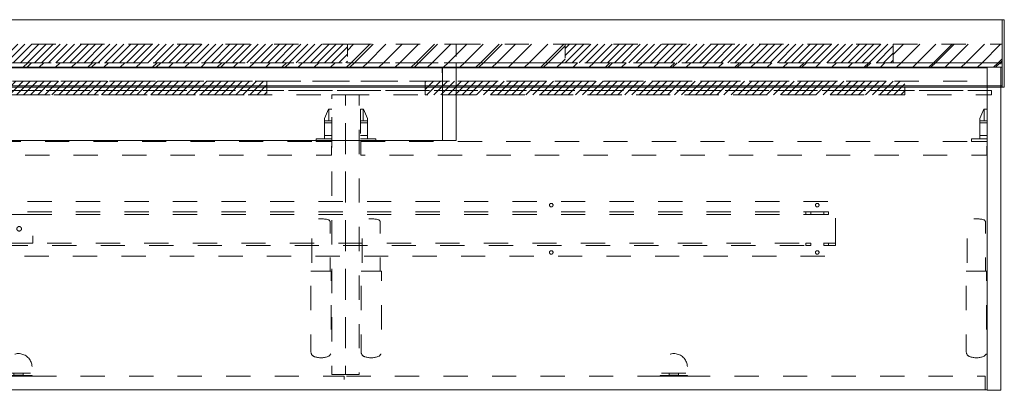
# Model space of a CAD drawing. Header units: inches. Extents: x -441 to -296, y -239 to 242.
# Tile 5 of 6: x -351 to -296, y -17 to 4. Entities that reach past the tile are written whole.
import ezdxf

# ---------------------------------------------------------------- set-up
doc = ezdxf.new("R2010")
doc.units = ezdxf.units.IN
doc.header["$LTSCALE"] = 32
doc.header["$MEASUREMENT"] = 0
doc.header["$PDMODE"] = 1
doc.header["$PDSIZE"] = -2
doc.linetypes.add('Dash Style-1', pattern=[0.083328, 0.041656, -0.041672])
for name, color, linetype, lineweight in [('DashLine', 7, 'Dash Style-1', 13), ('DashLineFill', 7, 'Dash Style-1', 13), ('Drawing', 7, 'Continuous', 18), ('Metal-Pulls', 7, 'Continuous', 13), ('None', 7, 'Continuous', 18), ('Plastic-BracketCover', 7, 'Continuous', 13), ('SolidLine', 7, 'Continuous', 15), ('Wood_1-H', 7, 'Continuous', 13)]:
    doc.layers.add(name, color=color, linetype=linetype, lineweight=lineweight)
doc.layers.add('Electrical', color=1, linetype='Dash Style-1', lineweight=15, true_color=0xff0000)
pattern_1 = [(45, (0, 0), (-0.33333333, -0.7222222), [])]
pattern_2 = [(45, (0, 0), (-1.613016, 1.935715), []), (45, (-1.0608, 1.0608), (-0.472346, 0.4167613), [])]

# ---------------------------------------------------------------- blocks, each defined once
blk = doc.blocks.new('Group-1')
at = {"layer": 'DashLineFill', "linetype": 'Continuous', "lineweight": 13}
h = blk.add_hatch(dxfattribs=at)
h.set_pattern_fill('Steel', color=253, style=0, pattern_type=2)
h.set_pattern_definition(pattern_2)
h.paths.add_polyline_path([(30, 0), (35.984, 0), (35.984, -1.024), (30, -1.024)])
h = blk.add_hatch(dxfattribs=at)
h.set_pattern_fill('Steel', color=253, style=0, pattern_type=2)
h.set_pattern_definition(pattern_2)
h.paths.add_polyline_path([(72.008, 0), (77.992, 0), (77.992, -1.024), (72.008, -1.024)])
at = {"layer": 'Electrical', "linetype": 'Continuous', "lineweight": 5, "true_color": 0xdd0000}
h = blk.add_hatch(dxfattribs=at)
h.set_pattern_fill('ElectricalHatch', color=12, style=0, pattern_type=2)
h.set_pattern_definition(pattern_1)
h.paths.add_polyline_path([(35.984, 0), (72.008, 0), (72.008, -1.024), (35.984, -1.024)])
at = {"layer": 'DashLineFill', "flags": 128}
for points in [[(30, 0), (35.984, 0), (35.984, -1.024), (30, -1.024)], [(72.008, 0), (77.992, 0), (77.992, -1.024), (72.008, -1.024)]]:
    blk.add_lwpolyline(points, close=True, dxfattribs=at)
at = {"layer": 'Electrical', "flags": 128}
blk.add_lwpolyline([(35.984, 0), (72.008, 0), (72.008, -1.024), (35.984, -1.024)], close=True, dxfattribs=at)
blk = doc.blocks.new('Group-2')
at = {"layer": 'DashLineFill', "linetype": 'Continuous', "lineweight": 13}
h = blk.add_hatch(dxfattribs=at)
h.set_pattern_fill('Steel', color=253, style=0, pattern_type=2)
h.set_pattern_definition(pattern_2)
h.paths.add_polyline_path([(77.992, 0), (83.976, 0), (83.976, -1.024), (77.992, -1.024)])
h = blk.add_hatch(dxfattribs=at)
h.set_pattern_fill('Steel', color=253, style=0, pattern_type=2)
h.set_pattern_definition(pattern_2)
h.paths.add_polyline_path([(102.008, 0), (107.992, 0), (107.992, -1.024), (102.008, -1.024)])
at = {"layer": 'Electrical', "linetype": 'Continuous', "lineweight": 5, "true_color": 0xdd0000}
h = blk.add_hatch(dxfattribs=at)
h.set_pattern_fill('ElectricalHatch', color=12, style=0, pattern_type=2)
h.set_pattern_definition(pattern_1)
h.paths.add_polyline_path([(83.976, 0), (102.008, 0), (102.008, -1.024), (83.976, -1.024)])
at = {"layer": 'DashLineFill', "flags": 128}
for points in [[(77.992, 0), (83.976, 0), (83.976, -1.024), (77.992, -1.024)], [(102.008, 0), (107.992, 0), (107.992, -1.024), (102.008, -1.024)]]:
    blk.add_lwpolyline(points, close=True, dxfattribs=at)
at = {"layer": 'Electrical', "flags": 128}
blk.add_lwpolyline([(83.976, 0), (102.008, 0), (102.008, -1.024), (83.976, -1.024)], close=True, dxfattribs=at)
blk = doc.blocks.new('Group-3')
at = {"layer": 'SolidLine', "flags": 128}
for points in [[(0, 1.339), (108, 1.339), (108, -2.362), (0, -2.362)], [(107.992, 1.339), (108.118, 1.339), (108.118, -2.362), (107.992, -2.362)]]:
    blk.add_lwpolyline(points, close=True, dxfattribs=at)
at = {"layer": 'None'}
for name in ['Group-1', 'Group-2']:
    blk.add_blockref(name, (0, 0), dxfattribs=at)
blk = doc.blocks.new('SL Wall Panel (2D)')
at = {"layer": 'None'}
blk.add_blockref('Group-3', (0, 0), dxfattribs=at)
at = {"layer": 'Drawing', "color": 0, "flags": 1}
for tag in ['Catalog', 'Option1', 'Option2', 'Option3', 'Option4', 'Option5', 'Option6', 'Option7', 'Option8', 'Option9', 'Option10', 'Option11', 'Option12', 'Custom', 'Tag', 'FinishGroup', 'Discount', 'Item1', 'Item2', 'Item3', 'Item4', 'Item5', 'Item6', 'Item7', 'Item8', 'Item9', 'Item10', 'Item11', 'Item12', 'Item13', 'Item14', 'Item15', 'Item16', 'Item17', 'Item18', 'Item19', 'Item20', 'Item21', 'Item22', 'Item23', 'Item24', 'Item25']:
    blk.add_attdef(tag, (-80.995, -225.071), '', height=0.00709, dxfattribs=at)
blk = doc.blocks.new('Group-6')
at = {"layer": 'DashLineFill', "linetype": 'Continuous', "lineweight": 13}
h = blk.add_hatch(dxfattribs=at)
h.set_pattern_fill('Steel', color=253, style=0, pattern_type=2)
h.set_pattern_definition(pattern_2)
h.paths.add_polyline_path([(12, -12), (59.992, -12), (59.992, -12.252), (12, -12.252)])
at = {"layer": 'DashLineFill', "flags": 128}
blk.add_lwpolyline([(12, -12), (59.992, -12), (59.992, -12.252), (12, -12.252)], close=True, dxfattribs=at)
at = {"layer": 'SolidLine', "flags": 128}
blk.add_lwpolyline([(12, -12.252), (59.992, -12.252), (59.992, -13.276), (12, -13.276)], close=True, dxfattribs=at)
blk = doc.blocks.new('Group-7')
at = {"layer": 'None'}
blk.add_blockref('Group-6', (0, 0), dxfattribs=at)
blk = doc.blocks.new('SL Wall Tile (2D)-1')
at = {"layer": 'None'}
blk.add_blockref('Group-7', (0, 0), dxfattribs=at)
at = {"layer": 'Drawing', "color": 0, "flags": 1}
for tag in ['Catalog', 'Custom', 'FinishGroup', 'Discount', 'Tag', 'Item1', 'Item2', 'Item3', 'Item4', 'Item5', 'Item6', 'Item7', 'Item8', 'Item9', 'Item10', 'Item11', 'Item12', 'Item13', 'Item14', 'Item15', 'Item16', 'Item17', 'Item18', 'Item19', 'Item20', 'Item21', 'Item22', 'Item23', 'Item24', 'Item25', 'Option1', 'Option2', 'Option3', 'Option4', 'Option5', 'Option6', 'Option7', 'Option8', 'Option9', 'Option10', 'Option11', 'Option12']:
    blk.add_attdef(tag, (-27.041, -223.026), '', height=0.00709, dxfattribs=at)
blk = doc.blocks.new('Group-8')
at = {"layer": 'DashLineFill', "linetype": 'Continuous', "lineweight": 13}
h = blk.add_hatch(dxfattribs=at)
h.set_pattern_fill('Steel', color=253, style=0, pattern_type=2)
h.set_pattern_definition(pattern_2)
h.paths.add_polyline_path([(12, -12), (42, -12), (42, -12.252), (12, -12.252)])
at = {"layer": 'DashLineFill', "flags": 128}
blk.add_lwpolyline([(12, -12), (42, -12), (42, -12.252), (12, -12.252)], close=True, dxfattribs=at)
at = {"layer": 'SolidLine', "flags": 128}
blk.add_lwpolyline([(12, -12.252), (42, -12.252), (42, -13.276), (12, -13.276)], close=True, dxfattribs=at)
blk = doc.blocks.new('Group-9')
at = {"layer": 'None'}
blk.add_blockref('Group-8', (0, 0), dxfattribs=at)
blk = doc.blocks.new('SL Wall Tile (2D)-2')
at = {"layer": 'None'}
blk.add_blockref('Group-9', (0, 0), dxfattribs=at)
at = {"layer": 'Drawing', "color": 0, "flags": 1}
for tag in ['Catalog', 'Custom', 'FinishGroup', 'Discount', 'Tag', 'Item1', 'Item2', 'Item3', 'Item4', 'Item5', 'Item6', 'Item7', 'Item8', 'Item9', 'Item10', 'Item11', 'Item12', 'Item13', 'Item14', 'Item15', 'Item16', 'Item17', 'Item18', 'Item19', 'Item20', 'Item21', 'Item22', 'Item23', 'Item24', 'Item25', 'Option1', 'Option2', 'Option3', 'Option4', 'Option5', 'Option6', 'Option7', 'Option8', 'Option9', 'Option10', 'Option11', 'Option12']:
    blk.add_attdef(tag, (20.951, -223.026), '', height=0.00709, dxfattribs=at)
blk = doc.blocks.new('Group-12')
at = {"layer": 'DashLineFill', "linetype": 'Continuous', "lineweight": 13}
h = blk.add_hatch(dxfattribs=at)
h.set_pattern_fill('Steel', color=253, style=0, pattern_type=2)
h.set_pattern_definition(pattern_2)
h.paths.add_polyline_path([(12, -12), (59.992, -12), (59.992, -12.252), (12, -12.252)])
at = {"layer": 'DashLineFill', "flags": 128}
blk.add_lwpolyline([(12, -12), (59.992, -12), (59.992, -12.252), (12, -12.252)], close=True, dxfattribs=at)
at = {"layer": 'SolidLine', "flags": 128}
blk.add_lwpolyline([(12, -12.252), (59.992, -12.252), (59.992, -13.276), (12, -13.276)], close=True, dxfattribs=at)
blk = doc.blocks.new('Group-13')
at = {"layer": 'None'}
blk.add_blockref('Group-12', (0, 0), dxfattribs=at)
blk = doc.blocks.new('SL Wall Tile (2D)-4')
at = {"layer": 'None'}
blk.add_blockref('Group-13', (0, 0), dxfattribs=at)
at = {"layer": 'Drawing', "color": 0, "flags": 1}
for tag in ['Catalog', 'Custom', 'FinishGroup', 'Discount', 'Tag', 'Item1', 'Item2', 'Item3', 'Item4', 'Item5', 'Item6', 'Item7', 'Item8', 'Item9', 'Item10', 'Item11', 'Item12', 'Item13', 'Item14', 'Item15', 'Item16', 'Item17', 'Item18', 'Item19', 'Item20', 'Item21', 'Item22', 'Item23', 'Item24', 'Item25', 'Option1', 'Option2', 'Option3', 'Option4', 'Option5', 'Option6', 'Option7', 'Option8', 'Option9', 'Option10', 'Option11', 'Option12']:
    blk.add_attdef(tag, (-27.041, -193.026), '', height=0.00709, dxfattribs=at)
blk = doc.blocks.new('Group-14')
at = {"layer": 'DashLineFill', "linetype": 'Continuous', "lineweight": 13}
h = blk.add_hatch(dxfattribs=at)
h.set_pattern_fill('Steel', color=253, style=0, pattern_type=2)
h.set_pattern_definition(pattern_2)
h.paths.add_polyline_path([(12, -12), (42, -12), (42, -12.252), (12, -12.252)])
at = {"layer": 'DashLineFill', "flags": 128}
blk.add_lwpolyline([(12, -12), (42, -12), (42, -12.252), (12, -12.252)], close=True, dxfattribs=at)
at = {"layer": 'SolidLine', "flags": 128}
blk.add_lwpolyline([(12, -12.252), (42, -12.252), (42, -13.276), (12, -13.276)], close=True, dxfattribs=at)
blk = doc.blocks.new('Group-15')
at = {"layer": 'None'}
blk.add_blockref('Group-14', (0, 0), dxfattribs=at)
blk = doc.blocks.new('SL Wall Tile (2D)-5')
at = {"layer": 'None'}
blk.add_blockref('Group-15', (0, 0), dxfattribs=at)
at = {"layer": 'Drawing', "color": 0, "flags": 1}
for tag in ['Catalog', 'Custom', 'FinishGroup', 'Discount', 'Tag', 'Item1', 'Item2', 'Item3', 'Item4', 'Item5', 'Item6', 'Item7', 'Item8', 'Item9', 'Item10', 'Item11', 'Item12', 'Item13', 'Item14', 'Item15', 'Item16', 'Item17', 'Item18', 'Item19', 'Item20', 'Item21', 'Item22', 'Item23', 'Item24', 'Item25', 'Option1', 'Option2', 'Option3', 'Option4', 'Option5', 'Option6', 'Option7', 'Option8', 'Option9', 'Option10', 'Option11', 'Option12']:
    blk.add_attdef(tag, (20.951, -193.026), '', height=0.00709, dxfattribs=at)
blk = doc.blocks.new('Group-16')
at = {"layer": 'DashLineFill', "linetype": 'Continuous', "lineweight": 13}
h = blk.add_hatch(dxfattribs=at)
h.set_pattern_fill('Steel', color=253, style=0, pattern_type=2)
h.set_pattern_definition(pattern_2)
h.paths.add_polyline_path([(12.01, -12), (119.923, -12), (119.923, -12.252), (12.01, -12.252)])
at = {"layer": 'Electrical', "linetype": 'Continuous', "lineweight": 5, "true_color": 0xdd0000}
h = blk.add_hatch(dxfattribs=at)
h.set_pattern_fill('ElectricalHatch', color=12, style=0, pattern_type=2)
h.set_pattern_definition(pattern_1)
h.paths.add_polyline_path([(52.266, -13.02), (79.589, -13.02), (79.589, -13.768), (52.266, -13.768)])
h = blk.add_hatch(dxfattribs=at)
h.set_pattern_fill('ElectricalHatch', color=12, style=0, pattern_type=2)
h.set_pattern_definition(pattern_1)
h.paths.add_polyline_path([(88.289, -13.02), (114.648, -13.02), (114.648, -13.768), (88.289, -13.768)])
at = {"layer": 'DashLine', "flags": 128}
for points in [[(12.758, -13.02), (119.175, -13.02), (119.175, -13.531), (12.758, -13.531)], [(12.522, -13.531), (119.411, -13.531), (119.411, -13.768), (12.522, -13.768)], [(83.152, -13.768), (83.9, -13.768), (83.9, -29.126), (83.152, -29.126)], [(83.9, -13.768), (84.648, -13.768), (84.648, -29.126), (83.9, -29.126)]]:
    blk.add_lwpolyline(points, close=True, dxfattribs=at)
at = {"layer": 'DashLineFill', "flags": 128}
blk.add_lwpolyline([(12.01, -12), (119.923, -12), (119.923, -12.252), (12.01, -12.252)], close=True, dxfattribs=at)
at = {"layer": 'Electrical', "flags": 128}
for points in [[(52.266, -13.02), (79.589, -13.02), (79.589, -13.768), (52.266, -13.768)], [(88.289, -13.02), (114.648, -13.02), (114.648, -13.768), (88.289, -13.768)]]:
    blk.add_lwpolyline(points, close=True, dxfattribs=at)
at = {"layer": 'SolidLine', "flags": 128}
for points in [[(12.758, -12.272), (119.175, -12.272), (119.175, -29.972), (12.758, -29.972)], [(119.175, -12.252), (119.923, -12.252), (119.923, -29.992), (119.175, -29.992)]]:
    blk.add_lwpolyline(points, close=True, dxfattribs=at)
blk = doc.blocks.new('CatalystBeam-96 (2D)')
at = {"layer": 'DashLine', "flags": 128}
for points in [[(-44.874, 1.496), (44.874, 1.496), (44.874, -1.496), (-44.874, -1.496)], [(29.248, 1.398), (29.258, 1.397), (29.267, 1.396), (29.277, 1.393), (29.286, 1.39), (29.294, 1.386), (29.303, 1.381), (29.31, 1.375), (29.318, 1.369), (29.324, 1.362), (29.33, 1.354), (29.335, 1.346), (29.339, 1.337), (29.342, 1.328), (29.345, 1.318), (29.346, 1.309), (29.346, 1.299), (29.346, 1.29), (29.345, 1.28), (29.342, 1.271), (29.339, 1.262), (29.335, 1.253), (29.33, 1.245), (29.324, 1.237), (29.318, 1.23), (29.31, 1.223), (29.303, 1.217), (29.294, 1.212), (29.286, 1.208), (29.277, 1.205), (29.267, 1.203), (29.258, 1.201), (29.248, 1.201), (29.238, 1.201), (29.229, 1.203), (29.219, 1.205), (29.21, 1.208), (29.202, 1.212), (29.193, 1.217), (29.186, 1.223), (29.178, 1.23), (29.172, 1.237), (29.166, 1.245), (29.161, 1.253), (29.157, 1.262), (29.154, 1.271), (29.151, 1.28), (29.15, 1.29), (29.15, 1.299), (29.15, 1.309), (29.151, 1.318), (29.154, 1.328), (29.157, 1.337), (29.161, 1.346), (29.166, 1.354), (29.172, 1.362), (29.178, 1.369), (29.186, 1.375), (29.193, 1.381), (29.202, 1.386), (29.21, 1.39), (29.219, 1.393), (29.229, 1.396), (29.238, 1.397)], [(43.87, 1.398), (43.88, 1.397), (43.889, 1.396), (43.899, 1.393), (43.908, 1.39), (43.916, 1.386), (43.925, 1.381), (43.933, 1.375), (43.94, 1.369), (43.946, 1.362), (43.952, 1.354), (43.957, 1.346), (43.961, 1.337), (43.964, 1.328), (43.967, 1.318), (43.968, 1.309), (43.969, 1.299), (43.968, 1.29), (43.967, 1.28), (43.964, 1.271), (43.961, 1.262), (43.957, 1.253), (43.952, 1.245), (43.946, 1.237), (43.94, 1.23), (43.933, 1.223), (43.925, 1.217), (43.916, 1.212), (43.908, 1.208), (43.899, 1.205), (43.889, 1.203), (43.88, 1.201), (43.87, 1.201), (43.86, 1.201), (43.851, 1.203), (43.842, 1.205), (43.832, 1.208), (43.824, 1.212), (43.815, 1.217), (43.808, 1.223), (43.8, 1.23), (43.794, 1.237), (43.788, 1.245), (43.783, 1.253), (43.779, 1.262), (43.776, 1.271), (43.774, 1.28), (43.772, 1.29), (43.772, 1.299), (43.772, 1.309), (43.774, 1.318), (43.776, 1.328), (43.779, 1.337), (43.783, 1.346), (43.788, 1.354), (43.794, 1.362), (43.8, 1.369), (43.808, 1.375), (43.815, 1.381), (43.824, 1.386), (43.832, 1.39), (43.842, 1.393), (43.851, 1.396), (43.86, 1.397)], [(-44.874, 0.925), (44.874, 0.925), (44.874, -0.925), (-44.874, -0.925)], [(-44.874, 0.791), (44.874, 0.791), (44.874, -0.791), (-44.874, -0.791)], [(-0.748, 0.791), (0.748, 0.791), (0.748, -0.791), (-0.748, -0.791)], [(43.245, 0.925), (43.511, 0.925), (43.511, 0.791), (43.245, 0.791)], [(44.229, 0.925), (44.495, 0.925), (44.495, 0.791), (44.229, 0.791)], [(0, 0.125), (0.012, 0.124), (0.024, 0.123), (0.036, 0.12), (0.048, 0.115), (0.059, 0.11), (0.069, 0.104), (0.079, 0.097), (0.088, 0.088), (0.097, 0.079), (0.104, 0.069), (0.11, 0.059), (0.115, 0.048), (0.12, 0.036), (0.123, 0.024), (0.124, 0.012), (0.125, 0), (0.124, -0.012), (0.123, -0.024), (0.12, -0.036), (0.115, -0.048), (0.11, -0.059), (0.104, -0.069), (0.097, -0.079), (0.088, -0.088), (0.079, -0.097), (0.069, -0.104), (0.059, -0.11), (0.048, -0.115), (0.036, -0.12), (0.024, -0.123), (0.012, -0.124), (0, -0.125), (-0.012, -0.124), (-0.024, -0.123), (-0.036, -0.12), (-0.048, -0.115), (-0.059, -0.11), (-0.069, -0.104), (-0.079, -0.097), (-0.088, -0.088), (-0.097, -0.079), (-0.104, -0.069), (-0.11, -0.059), (-0.115, -0.048), (-0.12, -0.036), (-0.123, -0.024), (-0.124, -0.012), (-0.125, 0), (-0.124, 0.012), (-0.123, 0.024), (-0.12, 0.036), (-0.115, 0.048), (-0.11, 0.059), (-0.104, 0.069), (-0.097, 0.079), (-0.088, 0.088), (-0.079, 0.097), (-0.069, 0.104), (-0.059, 0.11), (-0.048, 0.115), (-0.036, 0.12), (-0.024, 0.123), (-0.012, 0.124)], [(43.245, -0.791), (43.511, -0.791), (43.511, -0.925), (43.245, -0.925)], [(44.229, -0.791), (44.495, -0.791), (44.495, -0.925), (44.229, -0.925)], [(29.248, -1.201), (29.258, -1.201), (29.267, -1.203), (29.277, -1.205), (29.286, -1.208), (29.294, -1.212), (29.303, -1.217), (29.31, -1.223), (29.318, -1.23), (29.324, -1.237), (29.33, -1.245), (29.335, -1.253), (29.339, -1.262), (29.342, -1.271), (29.345, -1.28), (29.346, -1.29), (29.346, -1.299), (29.346, -1.309), (29.345, -1.318), (29.342, -1.328), (29.339, -1.337), (29.335, -1.346), (29.33, -1.354), (29.324, -1.362), (29.318, -1.369), (29.31, -1.375), (29.303, -1.381), (29.294, -1.386), (29.286, -1.39), (29.277, -1.393), (29.267, -1.396), (29.258, -1.397), (29.248, -1.398), (29.238, -1.397), (29.229, -1.396), (29.219, -1.393), (29.21, -1.39), (29.202, -1.386), (29.193, -1.381), (29.186, -1.375), (29.178, -1.369), (29.172, -1.362), (29.166, -1.354), (29.161, -1.346), (29.157, -1.337), (29.154, -1.328), (29.151, -1.318), (29.15, -1.309), (29.15, -1.299), (29.15, -1.29), (29.151, -1.28), (29.154, -1.271), (29.157, -1.262), (29.161, -1.253), (29.166, -1.245), (29.172, -1.237), (29.178, -1.23), (29.186, -1.223), (29.193, -1.217), (29.202, -1.212), (29.21, -1.208), (29.219, -1.205), (29.229, -1.203), (29.238, -1.201)], [(43.87, -1.201), (43.88, -1.201), (43.889, -1.203), (43.899, -1.205), (43.908, -1.208), (43.916, -1.212), (43.925, -1.217), (43.933, -1.223), (43.94, -1.23), (43.946, -1.237), (43.952, -1.245), (43.957, -1.253), (43.961, -1.262), (43.964, -1.271), (43.967, -1.28), (43.968, -1.29), (43.969, -1.299), (43.968, -1.309), (43.967, -1.318), (43.964, -1.328), (43.961, -1.337), (43.957, -1.346), (43.952, -1.354), (43.946, -1.362), (43.94, -1.369), (43.933, -1.375), (43.925, -1.381), (43.916, -1.386), (43.908, -1.39), (43.899, -1.393), (43.889, -1.396), (43.88, -1.397), (43.87, -1.398), (43.86, -1.397), (43.851, -1.396), (43.842, -1.393), (43.832, -1.39), (43.824, -1.386), (43.815, -1.381), (43.808, -1.375), (43.8, -1.369), (43.794, -1.362), (43.788, -1.354), (43.783, -1.346), (43.779, -1.337), (43.776, -1.328), (43.774, -1.318), (43.772, -1.309), (43.772, -1.299), (43.772, -1.29), (43.774, -1.28), (43.776, -1.271), (43.779, -1.262), (43.783, -1.253), (43.788, -1.245), (43.794, -1.237), (43.8, -1.23), (43.808, -1.223), (43.815, -1.217), (43.824, -1.212), (43.832, -1.208), (43.842, -1.205), (43.851, -1.203), (43.86, -1.201)]]:
    blk.add_lwpolyline(points, close=True, dxfattribs=at)
blk = doc.blocks.new('Group-18')
at = {"layer": 'DashLine'}
for p, q in [((-0.177, 1.772), (-0.394, 1.26)), ((0, 1.772), (-0.177, 1.772)), ((-0.157, 1.772), (-0.157, 1.142)), ((0, 0), (0, 1.772)), ((-0.394, 1.26), (-0.394, 0.157)), ((0, 1.142), (-0.394, 1.142)), ((0, 1.025), (-0.394, 1.025)), ((-0.854, 0.157), (-0.854, 0)), ((0, 0.157), (-0.854, 0.157)), ((0, 0), (-0.854, 0)), ((0, 0.336), (-0.394, 0.336))]:
    blk.add_line(p, q, dxfattribs=at)
blk = doc.blocks.new('KekuSnapOnRightVert (2D)')
at = {"layer": 'DashLine', "color": 7}
blk.add_blockref('Group-18', (0, 0), dxfattribs=at)
blk = doc.blocks.new('Group-19')
at = {"layer": 'DashLine'}
blk.add_line((-0.558, 5.767), (0.558, 5.767), dxfattribs=at)
at = {"layer": 'DashLine', "flags": 128}
blk.add_lwpolyline([(-0.558, 1.343, 0.346766), (-0.327, 1.069, 0.176763), (0.418, 1.104, 0.254328), (0.558, 1.343), (0.558, 5.767), (0.501, 5.77), (0.501, 8.453, 0.32184), (0.394, 8.602, 0.126363), (-0.412, 8.595, 0.288731), (-0.501, 8.453), (-0.501, 5.77), (-0.558, 5.767)], format="xyb", close=True, dxfattribs=at)
blk = doc.blocks.new('FlipMech (2D)')
at = {"layer": 'Plastic-BracketCover', "linetype": 'Continuous', "lineweight": 5}
blk.add_point((0, 0), dxfattribs=at)
at = {"layer": 'Plastic-BracketCover', "color": 7}
blk.add_blockref('Group-19', (0, 0), dxfattribs=at)
blk = doc.blocks.new('Group-20')
at = {"layer": 'DashLine', "color": 7, "linetype": 'Continuous'}
for p, q in [((-0.748, 0.039), (-0.748, 0)), ((0.748, 0.039), (-0.748, 0.039)), ((0.748, 0), (-0.748, 0)), ((0.669, 0.165), (-0.669, 0.165)), ((-0.256, 0.165), (-0.256, 0.039)), ((0.256, 0.071), (-0.256, 0.071)), ((0.256, 0.165), (0.256, 0.04)), ((0.748, 0), (0.748, 0.039))]:
    blk.add_line(p, q, dxfattribs=at)
at = {"layer": 'DashLine', "flags": 128}
blk.add_lwpolyline([(0.669, 0.165), (-0.669, 0.165, -1.618035)], format="xyb", close=True, dxfattribs=at)
blk = doc.blocks.new('FlipBracket (2D)')
at = {"layer": 'Plastic-BracketCover', "linetype": 'Continuous', "lineweight": 5}
blk.add_point((0, 0), dxfattribs=at)
at = {"layer": 'Plastic-BracketCover', "color": 7}
blk.add_blockref('Group-20', (0, 0), dxfattribs=at)
blk = doc.blocks.new('Group-17')
at = {"layer": 'DashLine'}
for p, q in [((0.177, 1.772), (0, 1.772)), ((0, 1.772), (0, 0)), ((0.157, 1.142), (0.157, 1.772)), ((0.394, 1.26), (0.177, 1.772)), ((0.157, 1.142), (0, 1.142)), ((0.394, 1.142), (0.157, 1.142)), ((0.394, 0.157), (0.394, 1.26)), ((0.394, 1.025), (0, 1.025)), ((0.394, 0.336), (0, 0.336)), ((0.854, 0.157), (0, 0.157)), ((0.854, 0), (0, 0)), ((0.854, 0), (0.854, 0.157))]:
    blk.add_line(p, q, dxfattribs=at)
blk = doc.blocks.new('KekuSnapOnLeftVert (2D)')
at = {"layer": 'DashLine', "color": 7}
blk.add_blockref('Group-17', (0, 0), dxfattribs=at)
blk = doc.blocks.new('Group-21')
at = {"layer": 'DashLine', "flags": 128}
for points in [[(48.722, -16.331), (83.132, -16.331), (83.132, -17.079), (48.722, -17.079)], [(84.746, -16.331), (119.156, -16.331), (119.156, -17.079), (84.746, -17.079)], [(48.014, -29.224), (83.84, -29.224), (83.84, -29.972), (48.014, -29.972)], [(83.959, -29.224), (119.057, -29.224), (119.057, -29.972), (83.959, -29.972)]]:
    blk.add_lwpolyline(points, close=True, dxfattribs=at)
at = {"layer": 'Metal-Pulls', "color": 7}
for name, p in [('FlipMech (2D)', (82.561, -29.224)), ('FlipMech (2D)', (85.317, -29.224)), ('FlipMech (2D)', (118.585, -29.224)), ('FlipBracket (2D)', (65.927, -29.224)), ('FlipBracket (2D)', (101.951, -29.224))]:
    blk.add_blockref(name, p, dxfattribs=at)
at = {"layer": 'None'}
blk.add_blockref('Group-16', (0, 0), dxfattribs=at)
at = {"layer": 'SolidLine', "color": 7}
blk.add_blockref('CatalystBeam-96 (2D)', (65.967, -21.122), dxfattribs=at)
at = {"layer": 'Wood_1-H', "color": 7}
for name, p in [('KekuSnapOnRightVert (2D)', (83.152, -16.331)), ('KekuSnapOnLeftVert (2D)', (84.726, -16.331)), ('KekuSnapOnRightVert (2D)', (119.175, -16.331))]:
    blk.add_blockref(name, p, dxfattribs=at)
blk = doc.blocks.new('SL Hanging Credenza (2D)')
at = {"layer": 'None'}
blk.add_blockref('Group-21', (0, 0), dxfattribs=at)
at = {"layer": 'Drawing', "color": 0, "flags": 1}
for tag in ['Catalog', 'Custom', 'FinishGroup', 'Discount', 'Tag', 'Item1', 'Item2', 'Item3', 'Item4', 'Item5', 'Item6', 'Item7', 'Item8', 'Item9', 'Item10', 'Item11', 'Item12', 'Item13', 'Item14', 'Item15', 'Item16', 'Item17', 'Item18', 'Item19', 'Item20', 'Item21', 'Item22', 'Item23', 'Item24', 'Item25', 'Option1', 'Option2', 'Option3', 'Option4', 'Option5', 'Option6', 'Option7', 'Option8', 'Option9', 'Option10', 'Option11', 'Option12']:
    blk.add_attdef(tag, (-57.041, -1.538), '', height=0.00709, dxfattribs=at)
blk = doc.blocks.new('Group-22')
at = {"layer": 'DashLineFill', "linetype": 'Continuous', "lineweight": 13}
h = blk.add_hatch(dxfattribs=at)
h.set_pattern_fill('Steel', color=253, style=0, pattern_type=2)
h.set_pattern_definition(pattern_2)
h.paths.add_polyline_path([(12, -12), (59.992, -12), (59.992, -12.252), (12, -12.252)])
at = {"layer": 'DashLine', "flags": 128}
blk.add_lwpolyline([(59.451, -13.02), (12.522, -13.02), (12.522, -12.783), (12.758, -12.783), (12.758, -12.272), (59.215, -12.272), (59.215, -12.783), (59.451, -12.783)], close=True, dxfattribs=at)
at = {"layer": 'DashLineFill', "flags": 128}
blk.add_lwpolyline([(12, -12), (59.992, -12), (59.992, -12.252), (12, -12.252)], close=True, dxfattribs=at)
at = {"layer": 'SolidLine', "flags": 128}
for points in [[(12, -12.252), (59.992, -12.252), (59.992, -16.268), (12, -16.268)], [(59.244, -12.252), (59.992, -12.252), (59.992, -16.268), (59.244, -16.268)]]:
    blk.add_lwpolyline(points, close=True, dxfattribs=at)
blk = doc.blocks.new('Group-24')
at = {"layer": 'None'}
blk.add_blockref('Group-22', (0, 0), dxfattribs=at)
blk = doc.blocks.new('SL Overhead (2D)')
at = {"layer": 'None'}
blk.add_blockref('Group-24', (0, 0), dxfattribs=at)
at = {"layer": 'Drawing', "color": 0, "flags": 1}
for tag in ['Catalog', 'Custom', 'FinishGroup', 'Discount', 'Tag', 'Item1', 'Item2', 'Item3', 'Item4', 'Item5', 'Item6', 'Item7', 'Item8', 'Item9', 'Item10', 'Item11', 'Item12', 'Item13', 'Item14', 'Item15', 'Item16', 'Item17', 'Item18', 'Item19', 'Item20', 'Item21', 'Item22', 'Item23', 'Item24', 'Item25', 'Option1', 'Option2', 'Option3', 'Option4', 'Option5', 'Option6', 'Option7', 'Option8', 'Option9', 'Option10', 'Option11', 'Option12']:
    blk.add_attdef(tag, (-27.041, -185.526), '', height=0.00709, dxfattribs=at)
blk = doc.blocks.new('Group-25')
at = {"layer": 'DashLineFill', "linetype": 'Continuous', "lineweight": 13}
h = blk.add_hatch(dxfattribs=at)
h.set_pattern_fill('Steel', color=253, style=0, pattern_type=2)
h.set_pattern_definition(pattern_2)
h.paths.add_polyline_path([(12, -12), (119.992, -12), (119.992, -12.252), (12, -12.252)])
at = {"layer": 'DashLineFill', "flags": 128}
blk.add_lwpolyline([(12, -12), (119.992, -12), (119.992, -12.252), (12, -12.252)], close=True, dxfattribs=at)
at = {"layer": 'SolidLine', "flags": 128}
blk.add_lwpolyline([(12, -12.252), (119.992, -12.252), (119.992, -13.276), (12, -13.276)], close=True, dxfattribs=at)
blk = doc.blocks.new('Group-26')
at = {"layer": 'None'}
blk.add_blockref('Group-25', (0, 0), dxfattribs=at)
blk = doc.blocks.new('SL Wall Tile (2D)-6')
at = {"layer": 'None'}
blk.add_blockref('Group-26', (0, 0), dxfattribs=at)
at = {"layer": 'Drawing', "color": 0, "flags": 1}
for tag in ['Catalog', 'FinishGroup', 'Discount', 'Option1', 'Option2', 'Option3', 'Option4', 'Option5', 'Option6', 'Option7', 'Option8', 'Option9', 'Option10', 'Option11', 'Option12', 'Custom', 'Tag', 'Item1', 'Item2', 'Item3', 'Item4', 'Item5', 'Item6', 'Item7', 'Item8', 'Item9', 'Item10', 'Item11', 'Item12', 'Item13', 'Item14', 'Item15', 'Item16', 'Item17', 'Item18', 'Item19', 'Item20', 'Item21', 'Item22', 'Item23', 'Item24', 'Item25']:
    blk.add_attdef(tag, (-57.041, -155.507), '', height=0.00709, dxfattribs=at)

msp = doc.modelspace()

# ---------------------------------------------------------------- block references
at = {"layer": 'Drawing'}
for name, p in [('SL Wall Panel (2D)', (-404.5, 2.5)), ('SL Wall Tile (2D)-6', (-416.5, 13.476)), ('SL Hanging Credenza (2D)', (-416.5, 13.476)), ('SL Wall Tile (2D)-1', (-386.5, 13.476)), ('SL Wall Tile (2D)-4', (-386.5, 13.476)), ('SL Overhead (2D)', (-386.5, 13.476)), ('SL Wall Tile (2D)-2', (-338.508, 13.476)), ('SL Wall Tile (2D)-5', (-338.508, 13.476))]:
    msp.add_blockref(name, p, dxfattribs=at)

doc.saveas('drawing.dxf')
